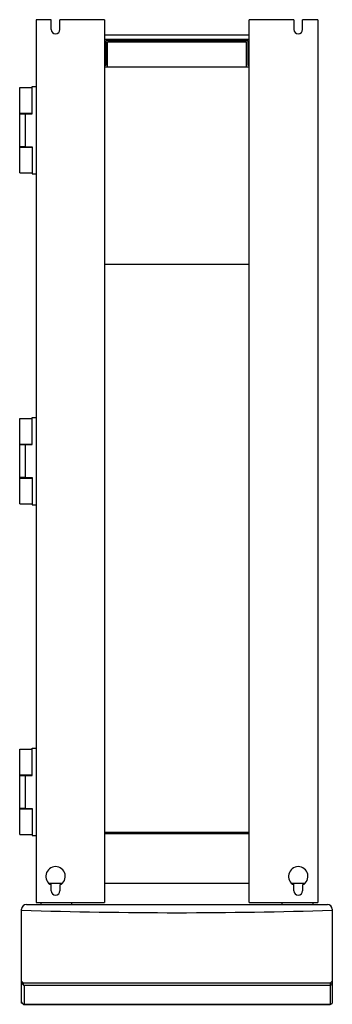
# Model space of a CAD drawing. Header units: millimetres. Extents: x 276 to 598, y 96 to 1111.
import ezdxf

# ---------------------------------------------------------------- set-up
doc = ezdxf.new("R2010")
doc.units = ezdxf.units.MM
doc.header["$LTSCALE"] = 78.3382
doc.layers.get('0').update_dxf_attribs({"linetype": 'CONTINUOUS'})

msp = doc.modelspace()

# ---------------------------------------------------------------- linework, layer by layer
at = {"color": 7, "linetype": 'Continuous'}
for p, q in [((292.6, 1111.3), (292.6, 201.3)), ((308.1, 1111.3), (292.6, 1111.3)), ((308.1, 1101.3), (308.1, 1111.3)), ((317.1, 1101.3), (317.1, 1111.3)), ((363.1, 1111.3), (317.1, 1111.3)), ((363.1, 1111.3), (363.1, 201.3)), ((512.1, 201.3), (512.1, 1111.3)), ((558.1, 1111.3), (512.1, 1111.3)), ((558.1, 1111.3), (558.1, 1101.3)), ((567.1, 1101.3), (567.1, 1111.3)), ((582.6, 1111.3), (567.1, 1111.3)), ((582.6, 1111.3), (582.6, 201.3)), ((363.1, 1095.8), (512.1, 1095.8)), ((363.1, 1091.3), (512.1, 1091.3)), ((364.6, 1064.3), (364.6, 1089.8)), ((364.6, 1089.8), (510.6, 1089.8)), ((366.1, 1062.8), (366.1, 1088.3)), ((509.1, 1088.3), (366.1, 1088.3)), ((509.1, 1062.8), (509.1, 1088.3)), ((510.6, 1089.8), (510.6, 1064.3)), ((363.1, 1064.3), (364.6, 1064.3)), ((363.1, 1062.8), (512.1, 1062.8)), ((510.6, 1064.3), (512.1, 1064.3)), ((275.6, 953.3), (275.6, 1041.3)), ((275.6, 1041.3), (288.6, 1041.3)), ((288.6, 1014.3), (288.6, 1042.3)), ((288.6, 1042.3), (292.6, 1042.3)), ((275.6, 1014.8), (288.6, 1014.8)), ((275.6, 1014.3), (281.5, 1014.3)), ((281.5, 980.3), (281.5, 1014.3)), ((281.5, 1014.3), (288.6, 1014.3)), ((281.5, 980.3), (275.6, 980.3)), ((275.6, 979.8), (288.6, 979.8)), ((281.5, 980.3), (288.6, 980.3)), ((288.6, 980.3), (288.6, 952.3)), ((275.6, 953.3), (288.6, 953.3)), ((288.6, 952.3), (292.6, 952.3)), ((363.1, 859.3), (512.1, 859.3)), ((288.6, 673.3), (288.6, 701.3)), ((288.6, 701.3), (292.6, 701.3)), ((275.6, 612.3), (275.6, 700.3)), ((275.6, 700.3), (288.6, 700.3)), ((275.6, 673.8), (288.6, 673.8)), ((275.6, 673.3), (281.5, 673.3)), ((281.5, 639.3), (281.5, 673.3)), ((281.5, 673.3), (288.6, 673.3)), ((281.5, 639.3), (275.6, 639.3)), ((275.6, 638.8), (288.6, 638.8)), ((281.5, 639.3), (288.6, 639.3)), ((288.6, 639.3), (288.6, 611.3)), ((275.6, 612.3), (288.6, 612.3)), ((288.6, 611.3), (292.6, 611.3)), ((275.6, 359.3), (288.6, 359.3)), ((275.6, 271.3), (275.6, 359.3)), ((288.6, 360.3), (292.6, 360.3)), ((288.6, 332.3), (288.6, 360.3)), ((275.6, 332.8), (288.6, 332.8)), ((275.6, 332.3), (281.5, 332.3)), ((281.5, 332.3), (288.6, 332.3)), ((281.5, 298.3), (281.5, 332.3)), ((281.5, 298.3), (275.6, 298.3)), ((275.6, 297.8), (288.6, 297.8)), ((281.5, 298.3), (288.6, 298.3)), ((288.6, 298.3), (288.6, 270.3)), ((275.6, 271.3), (288.6, 271.3)), ((288.6, 270.3), (292.6, 270.3)), ((512.1, 273.3), (363.1, 273.3)), ((363.6, 272.3), (363.6, 273.3)), ((363.6, 272.3), (511.6, 272.3)), ((511.6, 272.3), (511.6, 273.3)), ((306, 221.3), (319.2, 221.3)), ((307.6, 221.3), (307.6, 219.8)), ((308.1, 213.3), (308.1, 219.4)), ((317.1, 219.4), (317.1, 213.3)), ((317.6, 221.3), (317.6, 219.8)), ((363.1, 221.3), (512.1, 221.3)), ((556, 221.3), (569.2, 221.3)), ((557.6, 221.3), (557.6, 219.8)), ((558.1, 213.3), (558.1, 219.4)), ((567.1, 219.4), (567.1, 213.3)), ((567.6, 221.3), (567.6, 219.8)), ((277.6, 120.2), (277.6, 194.3)), ((282.6, 199.3), (592.6, 199.3)), ((292.6, 201.3), (363.1, 201.3)), ((297.6, 199.3), (297.6, 201.3)), ((329.1, 201.3), (329.1, 199.3)), ((512.1, 201.3), (582.6, 201.3)), ((546.1, 199.3), (546.1, 201.3)), ((577.6, 201.3), (577.6, 199.3)), ((597.6, 194.3), (597.6, 120.2)), ((277.6, 120.2), (279.6, 118.2)), ((277.6, 97.4), (277.6, 120.2)), ((595.6, 118.2), (279.6, 118.2)), ((279.6, 116.2), (279.6, 118.2)), ((279.6, 116.2), (595.6, 116.2)), ((280.6, 96.3), (280.6, 116.2)), ((595.6, 118.2), (597.6, 120.2)), ((595.6, 118.2), (595.6, 96.3)), ((596.1, 118.2), (596.1, 118.7)), ((597.6, 120.2), (597.6, 97.4)), ((279.1, 96.8), (277.6, 97.4)), ((279.6, 96.3), (279.6, 96.5)), ((279.6, 96.3), (595.6, 96.3)), ((595.6, 96.3), (279.6, 96.3)), ((597.6, 97.4), (597.2, 97.2))]:
    msp.add_line(p, q, dxfattribs=at)
for centre, radius, start, end in [((312.6, 1101.3), 4.5, 180, 360), ((562.6, 1101.3), 4.5, 180, 360), ((312.6, 228.3), 10, 296.7437, 243.2563), ((562.6, 228.3), 10, 296.7437, 243.2563), ((312.6, 213.3), 4.5, 180, 360), ((562.6, 213.3), 4.5, 180, 360), ((282.6, 194.3), 5, 90, 180), ((437.6, 5190.8), 5000, 268.1662, 271.8338), ((592.6, 194.3), 5, 0, 90), ((280.6, 119.2), 3.01, 228.1632, 241.0165), ((280.6, 119.2), 3.01, 241.0851, 251.3667), ((280.6, 119.2), 3.01, 260.3711, 269.9893), ((280.7, 99.4), 3.03, 220.7881, 234.1976), ((280.6, 99.3), 3, 234.1948, 238.6786), ((280.6, 99.3), 2.95, 238.6831, 241.07), ((280.6, 99.4), 3.01, 241.0841, 250.7082), ((280.6, 99.4), 3.03, 250.7847, 269.9353), ((595.6, 98.3), 1.96, 270.0024, 272.169), ((595.6, 98.3), 2, 314.962, 324.471)]:
    msp.add_arc(centre, radius, start, end, dxfattribs=at)
for points, knots in [([(277.6, 119.2), (277.6, 118.8), (277.8, 117.9), (278.3, 117.2), (278.6, 117)], [0, 0, 0, 0, 0.499789, 1, 1, 1, 1]), ([(595.6, 116.2), (596.1, 116.2), (597.2, 116.6), (597.6, 117.7), (597.6, 118.2)], [0, 0, 0, 0, 0.500342, 1, 1, 1, 1]), ([(596.1, 118.2), (596.1, 118.1), (596.1, 117.9), (595.9, 117.7), (595.8, 117.7)], [0, 0, 0, 0, 0.49954, 1, 1, 1, 1])]:
    msp.add_open_spline(points, degree=3, knots=knots, dxfattribs=at)
for points in [[(279.6, 118.1), (279.5, 118.2), (279.4, 118.3), (279.3, 118.5)], [(595.8, 117.7), (595.7, 117.7), (595.7, 117.7), (595.6, 117.7)], [(278.4, 97.4), (277.9, 97.9), (277.6, 98.6), (277.6, 99.3)], [(597.1, 96.9), (596.7, 96.6), (596.2, 96.4), (595.7, 96.3)], [(597.6, 98.3), (597.6, 97.9), (597.5, 97.5), (597.3, 97.2)]]:
    msp.add_open_spline(points, degree=3, dxfattribs=at)

doc.saveas('drawing.dxf')
